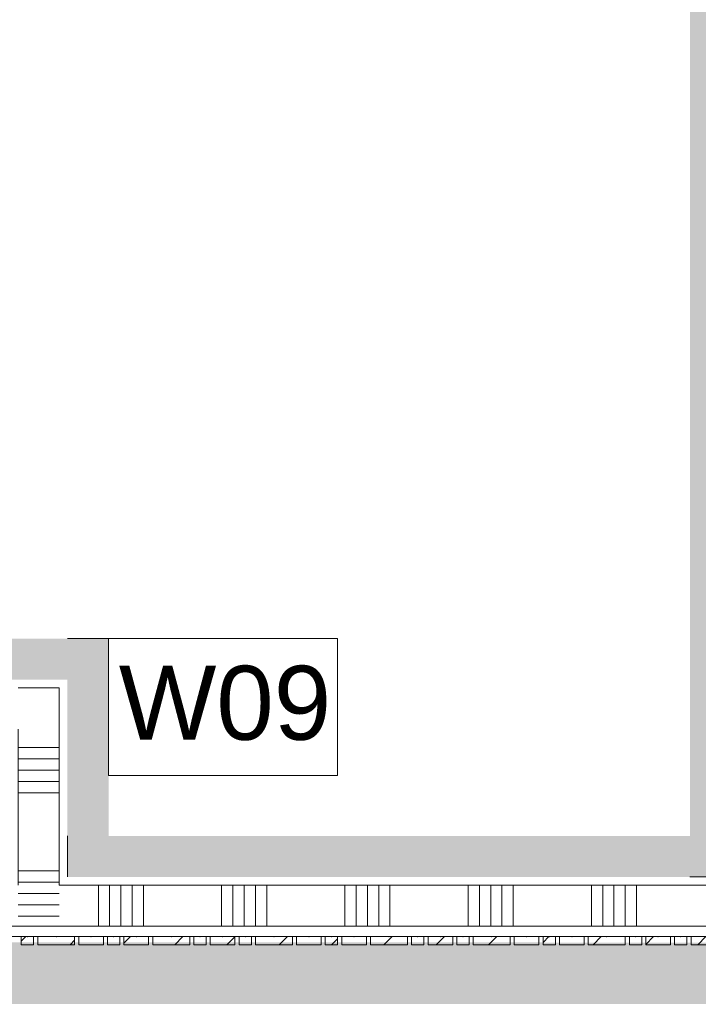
# Model space of a CAD drawing. Header units: millimetres. Extents: x -850 to 154668, y -24973 to 71030.
# Tile 145 of 212: x 40499 to 42150, y 29785 to 32181. Entities that reach past the tile are written whole.
import ezdxf

# ---------------------------------------------------------------- set-up
doc = ezdxf.new("R2010")
doc.units = ezdxf.units.MM
doc.header["$MEASUREMENT"] = 0
doc.linetypes.add('B0703', pattern=[468.700004, 312.5, -156.200004])
for name, color, linetype in [('22 NC Binnenwanden', 7, 'Continuous'), ('22 NC Binnenwanden Doorsnede-arcering', 7, 'Continuous'), ('Info Wandafwerking aanduiding', 7, 'Continuous'), ('Info Wandafwerking aanduiding Doorsnede-arcering', 7, 'Continuous'), ('New_22 NC Binnenwanden', 7, 'Continuous'), ('New_22 NC Binnenwanden Doorsnede-arcering', 7, 'Continuous'), ('New_Info Wandafwerking aanduiding', 7, 'Continuous'), ('New_Info Wandafwerking aanduiding Doorsnede-arcering', 7, 'Continuous')]:
    doc.layers.add(name, color=color, linetype=linetype)
doc.styles.add('GENERATED_STYLE_1', font='txt')
pattern_1 = [(45, (0, 0), (-63.63961, 63.63961), [])]

# ---------------------------------------------------------------- blocks, each defined once
blk = doc.blocks.new('Curtain Wall_83_2')
at = {"layer": 'New_22 NC Binnenwanden Doorsnede-arcering', "linetype": 'Continuous', "lineweight": 0, "true_color": 0x000000}
h = blk.add_hatch(dxfattribs=at)
h.set_pattern_fill('310_Naaldhout__01__0002', color=18, style=0, pattern_type=2)
h.set_pattern_definition(pattern_1)
h.paths.add_polyline_path([(40502.6, 29930), (40532.6, 29930), (40532.6, 29950), (40502.6, 29950)])
h = blk.add_hatch(dxfattribs=at)
h.set_pattern_fill('310_Naaldhout__01__0002', color=18, style=0, pattern_type=2)
h.set_pattern_definition(pattern_1)
h.paths.add_polyline_path([(40542.6, 29930), (40632.6, 29930), (40632.6, 29950), (40542.6, 29950)])
h = blk.add_hatch(dxfattribs=at)
h.set_pattern_fill('310_Naaldhout__01__0002', color=18, style=0, pattern_type=2)
h.set_pattern_definition(pattern_1)
h.paths.add_polyline_path([(40642.6, 29930), (40702.6, 29930), (40702.6, 29950), (40642.6, 29950)])
h = blk.add_hatch(dxfattribs=at)
h.set_pattern_fill('310_Naaldhout__01__0002', color=18, style=0, pattern_type=2)
h.set_pattern_definition(pattern_1)
h.paths.add_polyline_path([(40712.6, 29930), (40742.6, 29930), (40742.6, 29950), (40712.6, 29950)])
h = blk.add_hatch(dxfattribs=at)
h.set_pattern_fill('310_Naaldhout__01__0002', color=18, style=0, pattern_type=2)
h.set_pattern_definition(pattern_1)
h.paths.add_polyline_path([(40752.6, 29930), (40812.6, 29930), (40812.6, 29950), (40752.6, 29950)])
h = blk.add_hatch(dxfattribs=at)
h.set_pattern_fill('310_Naaldhout__01__0002', color=18, style=0, pattern_type=2)
h.set_pattern_definition(pattern_1)
h.paths.add_polyline_path([(40822.6, 29930), (40912.6, 29930), (40912.6, 29950), (40822.6, 29950)])
h = blk.add_hatch(dxfattribs=at)
h.set_pattern_fill('310_Naaldhout__01__0002', color=18, style=0, pattern_type=2)
h.set_pattern_definition(pattern_1)
h.paths.add_polyline_path([(40922.6, 29930), (40952.6, 29930), (40952.6, 29950), (40922.6, 29950)])
h = blk.add_hatch(dxfattribs=at)
h.set_pattern_fill('310_Naaldhout__01__0002', color=18, style=0, pattern_type=2)
h.set_pattern_definition(pattern_1)
h.paths.add_polyline_path([(40962.6, 29930), (41022.6, 29930), (41022.6, 29950), (40962.6, 29950)])
h = blk.add_hatch(dxfattribs=at)
h.set_pattern_fill('310_Naaldhout__01__0002', color=18, style=0, pattern_type=2)
h.set_pattern_definition(pattern_1)
h.paths.add_polyline_path([(41032.6, 29930), (41062.6, 29930), (41062.6, 29950), (41032.6, 29950)])
h = blk.add_hatch(dxfattribs=at)
h.set_pattern_fill('310_Naaldhout__01__0002', color=18, style=0, pattern_type=2)
h.set_pattern_definition(pattern_1)
h.paths.add_polyline_path([(41072.6, 29930), (41162.6, 29930), (41162.6, 29950), (41072.6, 29950)])
h = blk.add_hatch(dxfattribs=at)
h.set_pattern_fill('310_Naaldhout__01__0002', color=18, style=0, pattern_type=2)
h.set_pattern_definition(pattern_1)
h.paths.add_polyline_path([(41172.6, 29930), (41232.6, 29930), (41232.6, 29950), (41172.6, 29950)])
h = blk.add_hatch(dxfattribs=at)
h.set_pattern_fill('310_Naaldhout__01__0002', color=18, style=0, pattern_type=2)
h.set_pattern_definition(pattern_1)
h.paths.add_polyline_path([(41242.6, 29930), (41272.6, 29930), (41272.6, 29950), (41242.6, 29950)])
h = blk.add_hatch(dxfattribs=at)
h.set_pattern_fill('310_Naaldhout__01__0002', color=18, style=0, pattern_type=2)
h.set_pattern_definition(pattern_1)
h.paths.add_polyline_path([(41282.6, 29930), (41342.6, 29930), (41342.6, 29950), (41282.6, 29950)])
h = blk.add_hatch(dxfattribs=at)
h.set_pattern_fill('310_Naaldhout__01__0002', color=18, style=0, pattern_type=2)
h.set_pattern_definition(pattern_1)
h.paths.add_polyline_path([(41352.6, 29930), (41442.6, 29930), (41442.6, 29950), (41352.6, 29950)])
h = blk.add_hatch(dxfattribs=at)
h.set_pattern_fill('310_Naaldhout__01__0002', color=18, style=0, pattern_type=2)
h.set_pattern_definition(pattern_1)
h.paths.add_polyline_path([(41452.6, 29930), (41482.6, 29930), (41482.6, 29950), (41452.6, 29950)])
h = blk.add_hatch(dxfattribs=at)
h.set_pattern_fill('310_Naaldhout__01__0002', color=18, style=0, pattern_type=2)
h.set_pattern_definition(pattern_1)
h.paths.add_polyline_path([(41492.6, 29930), (41552.6, 29930), (41552.6, 29950), (41492.6, 29950)])
h = blk.add_hatch(dxfattribs=at)
h.set_pattern_fill('310_Naaldhout__01__0002', color=18, style=0, pattern_type=2)
h.set_pattern_definition(pattern_1)
h.paths.add_polyline_path([(41562.6, 29930), (41592.6, 29930), (41592.6, 29950), (41562.6, 29950)])
h = blk.add_hatch(dxfattribs=at)
h.set_pattern_fill('310_Naaldhout__01__0002', color=18, style=0, pattern_type=2)
h.set_pattern_definition(pattern_1)
h.paths.add_polyline_path([(41602.6, 29930), (41692.6, 29930), (41692.6, 29950), (41602.6, 29950)])
h = blk.add_hatch(dxfattribs=at)
h.set_pattern_fill('310_Naaldhout__01__0002', color=18, style=0, pattern_type=2)
h.set_pattern_definition(pattern_1)
h.paths.add_polyline_path([(41702.6, 29930), (41762.6, 29930), (41762.6, 29950), (41702.6, 29950)])
h = blk.add_hatch(dxfattribs=at)
h.set_pattern_fill('310_Naaldhout__01__0002', color=18, style=0, pattern_type=2)
h.set_pattern_definition(pattern_1)
h.paths.add_polyline_path([(41772.6, 29930), (41802.6, 29930), (41802.6, 29950), (41772.6, 29950)])
h = blk.add_hatch(dxfattribs=at)
h.set_pattern_fill('310_Naaldhout__01__0002', color=18, style=0, pattern_type=2)
h.set_pattern_definition(pattern_1)
h.paths.add_polyline_path([(41812.6, 29930), (41872.6, 29930), (41872.6, 29950), (41812.6, 29950)])
h = blk.add_hatch(dxfattribs=at)
h.set_pattern_fill('310_Naaldhout__01__0002', color=18, style=0, pattern_type=2)
h.set_pattern_definition(pattern_1)
h.paths.add_polyline_path([(41882.6, 29930), (41972.6, 29930), (41972.6, 29950), (41882.6, 29950)])
h = blk.add_hatch(dxfattribs=at)
h.set_pattern_fill('310_Naaldhout__01__0002', color=18, style=0, pattern_type=2)
h.set_pattern_definition(pattern_1)
h.paths.add_polyline_path([(41982.6, 29930), (42012.6, 29930), (42012.6, 29950), (41982.6, 29950)])
h = blk.add_hatch(dxfattribs=at)
h.set_pattern_fill('310_Naaldhout__01__0002', color=18, style=0, pattern_type=2)
h.set_pattern_definition(pattern_1)
h.paths.add_polyline_path([(42022.6, 29930), (42082.6, 29930), (42082.6, 29950), (42022.6, 29950)])
h = blk.add_hatch(dxfattribs=at)
h.set_pattern_fill('310_Naaldhout__01__0002', color=18, style=0, pattern_type=2)
h.set_pattern_definition(pattern_1)
h.paths.add_polyline_path([(42092.6, 29930), (42122.6, 29930), (42122.6, 29950), (42092.6, 29950)])
h = blk.add_hatch(dxfattribs=at)
h.set_pattern_fill('310_Naaldhout__01__0002', color=18, style=0, pattern_type=2)
h.set_pattern_definition(pattern_1)
h.paths.add_polyline_path([(42132.6, 29930), (42222.6, 29930), (42222.6, 29950), (42132.6, 29950)])
at = {"layer": 'New_22 NC Binnenwanden', "color": 9, "linetype": 'B0703', "lineweight": 0}
for p, q in [((40517.6, 29950), (40462.6, 29950)), ((40587.6, 29950), (40517.6, 29950)), ((40672.6, 29950), (40587.6, 29950)), ((40727.6, 29950), (40672.6, 29950)), ((40782.6, 29950), (40727.6, 29950)), ((40867.6, 29950), (40782.6, 29950)), ((40937.6, 29950), (40867.6, 29950)), ((40992.6, 29950), (40937.6, 29950)), ((41047.6, 29950), (40992.6, 29950)), ((41117.6, 29950), (41047.6, 29950)), ((41202.6, 29950), (41117.6, 29950)), ((41257.6, 29950), (41202.6, 29950)), ((41312.6, 29950), (41257.6, 29950)), ((41397.6, 29950), (41312.6, 29950)), ((41467.6, 29950), (41397.6, 29950)), ((41522.6, 29950), (41467.6, 29950)), ((41577.6, 29950), (41522.6, 29950)), ((41647.6, 29950), (41577.6, 29950)), ((41732.6, 29950), (41647.6, 29950)), ((41787.6, 29950), (41732.6, 29950)), ((41842.6, 29950), (41787.6, 29950)), ((41927.6, 29950), (41842.6, 29950)), ((41997.6, 29950), (41927.6, 29950)), ((42052.6, 29950), (41997.6, 29950)), ((42107.6, 29950), (42052.6, 29950)), ((42177.6, 29950), (42107.6, 29950))]:
    blk.add_line(p, q, dxfattribs=at)
at = {"layer": 'New_22 NC Binnenwanden', "color": 7, "linetype": 'Continuous', "lineweight": 0}
for p, q in [((40502.6, 29950), (40502.6, 29930)), ((40532.6, 29950), (40502.6, 29950)), ((40532.6, 29930), (40502.6, 29930)), ((40532.6, 29950), (40532.6, 29930)), ((40542.6, 29950), (40542.6, 29930)), ((40632.6, 29950), (40542.6, 29950)), ((40632.6, 29930), (40542.6, 29930)), ((40632.6, 29950), (40632.6, 29930)), ((40642.6, 29950), (40642.6, 29930)), ((40702.6, 29950), (40642.6, 29950)), ((40702.6, 29930), (40642.6, 29930)), ((40702.6, 29950), (40702.6, 29930)), ((40712.6, 29950), (40712.6, 29930)), ((40742.6, 29950), (40712.6, 29950)), ((40742.6, 29930), (40712.6, 29930)), ((40742.6, 29950), (40742.6, 29930)), ((40752.6, 29950), (40752.6, 29930)), ((40812.6, 29950), (40752.6, 29950)), ((40812.6, 29930), (40752.6, 29930)), ((40812.6, 29950), (40812.6, 29930)), ((40822.6, 29950), (40822.6, 29930)), ((40912.6, 29950), (40822.6, 29950)), ((40912.6, 29930), (40822.6, 29930)), ((40912.6, 29950), (40912.6, 29930)), ((40922.6, 29950), (40922.6, 29930)), ((40952.6, 29950), (40922.6, 29950)), ((40952.6, 29930), (40922.6, 29930)), ((40952.6, 29950), (40952.6, 29930)), ((40962.6, 29950), (40962.6, 29930)), ((41022.6, 29950), (40962.6, 29950)), ((41022.6, 29930), (40962.6, 29930)), ((41022.6, 29950), (41022.6, 29930)), ((41032.6, 29950), (41032.6, 29930)), ((41062.6, 29950), (41032.6, 29950)), ((41062.6, 29930), (41032.6, 29930)), ((41062.6, 29950), (41062.6, 29930)), ((41072.6, 29950), (41072.6, 29930)), ((41162.6, 29950), (41072.6, 29950)), ((41162.6, 29930), (41072.6, 29930)), ((41162.6, 29950), (41162.6, 29930)), ((41172.6, 29950), (41172.6, 29930)), ((41232.6, 29950), (41172.6, 29950)), ((41232.6, 29930), (41172.6, 29930)), ((41232.6, 29950), (41232.6, 29930)), ((41242.6, 29950), (41242.6, 29930)), ((41272.6, 29950), (41242.6, 29950)), ((41272.6, 29930), (41242.6, 29930)), ((41272.6, 29950), (41272.6, 29930)), ((41282.6, 29950), (41282.6, 29930)), ((41342.6, 29950), (41282.6, 29950)), ((41342.6, 29930), (41282.6, 29930)), ((41342.6, 29950), (41342.6, 29930)), ((41352.6, 29950), (41352.6, 29930)), ((41442.6, 29950), (41352.6, 29950)), ((41442.6, 29930), (41352.6, 29930)), ((41442.6, 29950), (41442.6, 29930)), ((41452.6, 29950), (41452.6, 29930)), ((41482.6, 29950), (41452.6, 29950)), ((41482.6, 29930), (41452.6, 29930)), ((41482.6, 29950), (41482.6, 29930)), ((41492.6, 29950), (41492.6, 29930)), ((41552.6, 29950), (41492.6, 29950)), ((41552.6, 29930), (41492.6, 29930)), ((41552.6, 29950), (41552.6, 29930)), ((41562.6, 29950), (41562.6, 29930)), ((41592.6, 29950), (41562.6, 29950)), ((41592.6, 29930), (41562.6, 29930)), ((41592.6, 29950), (41592.6, 29930)), ((41602.6, 29950), (41602.6, 29930)), ((41692.6, 29950), (41602.6, 29950)), ((41692.6, 29930), (41602.6, 29930)), ((41692.6, 29950), (41692.6, 29930)), ((41702.6, 29950), (41702.6, 29930)), ((41762.6, 29950), (41702.6, 29950)), ((41762.6, 29930), (41702.6, 29930)), ((41762.6, 29950), (41762.6, 29930)), ((41772.6, 29950), (41772.6, 29930)), ((41802.6, 29950), (41772.6, 29950)), ((41802.6, 29930), (41772.6, 29930)), ((41802.6, 29950), (41802.6, 29930)), ((41812.6, 29950), (41812.6, 29930)), ((41872.6, 29950), (41812.6, 29950)), ((41872.6, 29930), (41812.6, 29930)), ((41872.6, 29950), (41872.6, 29930)), ((41882.6, 29950), (41882.6, 29930)), ((41972.6, 29950), (41882.6, 29950)), ((41972.6, 29930), (41882.6, 29930)), ((41972.6, 29950), (41972.6, 29930)), ((41982.6, 29950), (41982.6, 29930)), ((42012.6, 29950), (41982.6, 29950)), ((42012.6, 29930), (41982.6, 29930)), ((42012.6, 29950), (42012.6, 29930)), ((42022.6, 29950), (42022.6, 29930)), ((42082.6, 29950), (42022.6, 29950)), ((42082.6, 29930), (42022.6, 29930)), ((42082.6, 29950), (42082.6, 29930)), ((42092.6, 29950), (42092.6, 29930)), ((42122.6, 29950), (42092.6, 29950)), ((42122.6, 29930), (42092.6, 29930)), ((42122.6, 29950), (42122.6, 29930)), ((42132.6, 29950), (42132.6, 29930)), ((42222.6, 29950), (42132.6, 29950)), ((42222.6, 29930), (42132.6, 29930))]:
    blk.add_line(p, q, dxfattribs=at)
at = {"layer": 'New_22 NC Binnenwanden', "color": 9, "linetype": 'B0703', "lineweight": 0}
for p in [(40517.6, 29950), (40517.6, 29950), (40587.6, 29950), (40587.6, 29950), (40672.6, 29950), (40672.6, 29950), (40727.6, 29950), (40727.6, 29950), (40782.6, 29950), (40782.6, 29950), (40867.6, 29950), (40867.6, 29950), (40937.6, 29950), (40937.6, 29950), (40992.6, 29950), (40992.6, 29950), (41047.6, 29950), (41047.6, 29950), (41117.6, 29950), (41117.6, 29950), (41202.6, 29950), (41202.6, 29950), (41257.6, 29950), (41257.6, 29950), (41312.6, 29950), (41312.6, 29950), (41397.6, 29950), (41397.6, 29950), (41467.6, 29950), (41467.6, 29950), (41522.6, 29950), (41522.6, 29950), (41577.6, 29950), (41577.6, 29950), (41647.6, 29950), (41647.6, 29950), (41732.6, 29950), (41732.6, 29950), (41787.6, 29950), (41787.6, 29950), (41842.6, 29950), (41842.6, 29950), (41927.6, 29950), (41927.6, 29950), (41997.6, 29950), (41997.6, 29950), (42052.6, 29950), (42052.6, 29950), (42107.6, 29950), (42107.6, 29950)]:
    blk.add_point(p, dxfattribs=at)
at = {"layer": 'New_22 NC Binnenwanden', "color": 1, "linetype": 'Continuous', "lineweight": 0}
for p in [(40517.6, 29950), (40587.6, 29950), (40672.6, 29950), (40727.6, 29950), (40782.6, 29950), (40867.6, 29950), (40937.6, 29950), (40992.6, 29950), (41047.6, 29950), (41117.6, 29950), (41202.6, 29950), (41257.6, 29950), (41312.6, 29950), (41397.6, 29950), (41467.6, 29950), (41522.6, 29950), (41577.6, 29950), (41647.6, 29950), (41732.6, 29950), (41787.6, 29950), (41842.6, 29950), (41927.6, 29950), (41997.6, 29950), (42052.6, 29950), (42107.6, 29950)]:
    blk.add_point(p, dxfattribs=at)
blk = doc.blocks.new('*X1257')
at = {"layer": 'New_22 NC Binnenwanden Doorsnede-arcering', "color": 254, "linetype": 'Continuous', "lineweight": 0, "true_color": 0xe9ebeb}
for p, q in [((40690.3, 29975), (40690.3, 30075)), ((40717.7, 29975), (40717.7, 30075)), ((40745.1, 29975), (40745.1, 30075)), ((40772.6, 29975), (40772.6, 30075)), ((40800, 29975), (40800, 30075)), ((40990.3, 29975), (40990.3, 30075)), ((41017.7, 29975), (41017.7, 30075)), ((41045.1, 29975), (41045.1, 30075)), ((41072.6, 29975), (41072.6, 30075)), ((41100, 29975), (41100, 30075)), ((41290.3, 29975), (41290.3, 30075)), ((41317.7, 29975), (41317.7, 30075)), ((41345.1, 29975), (41345.1, 30075)), ((41372.6, 29975), (41372.6, 30075)), ((41400, 29975), (41400, 30075)), ((41590.3, 29975), (41590.3, 30075)), ((41617.7, 29975), (41617.7, 30075)), ((41645.1, 29975), (41645.1, 30075)), ((41672.6, 29975), (41672.6, 30075)), ((41700, 29975), (41700, 30075)), ((41890.3, 29975), (41890.3, 30075)), ((41917.7, 29975), (41917.7, 30075)), ((41945.1, 29975), (41945.1, 30075)), ((41972.6, 29975), (41972.6, 30075)), ((42000, 29975), (42000, 30075)), ((42190.3, 29975), (42190.3, 30075)), ((42217.7, 29975), (42217.7, 30075)), ((42245.1, 29975), (42245.1, 30075)), ((42272.6, 29975), (42272.6, 30075)), ((42300, 29975), (42300, 30016)), ((42490.3, 29975), (42490.3, 30000)), ((42517.7, 29975), (42517.7, 30000)), ((42545.1, 29975), (42545.1, 30004.6))]:
    blk.add_line(p, q, dxfattribs=at)
blk = doc.blocks.new('Wall_178_2', base_point=(42550.3, 30075))
at = {"layer": 'New_22 NC Binnenwanden', "color": 8, "linetype": 'Continuous', "lineweight": 0, "true_color": 0x778488, "flags": 128}
for points in [[(42300, 30075), (40595.1, 30075)], [(38799.9, 29975), (42550.3, 29975)]]:
    blk.add_lwpolyline(points, dxfattribs=at)
at = {"layer": 'New_22 NC Binnenwanden', "color": 8, "lineweight": 0, "true_color": 0x778488}
blk.add_blockref('*X1257', (0, 0), dxfattribs=at)
blk = doc.blocks.new('*X1555')
at = {"layer": '22 NC Binnenwanden Doorsnede-arcering', "color": 254, "linetype": 'Continuous', "lineweight": 0, "true_color": 0xe9ebeb}
for p, q in [((40495.1, 30409.7), (40595.1, 30409.7)), ((40495.1, 30382.3), (40595.1, 30382.3)), ((40495.1, 30354.9), (40595.1, 30354.9)), ((40495.1, 30327.4), (40595.1, 30327.4)), ((40495.1, 30300), (40595.1, 30300)), ((40495.1, 30109.7), (40595.1, 30109.7)), ((40495.1, 30082.3), (40595.1, 30082.3))]:
    blk.add_line(p, q, dxfattribs=at)
blk = doc.blocks.new('*X1558')
at = {"layer": '22 NC Binnenwanden Doorsnede-arcering', "color": 254, "linetype": 'Continuous', "lineweight": 0, "true_color": 0xe9ebeb}
for p, q in [((40495.1, 30054.9), (40595.1, 30054.9)), ((40495.1, 30027.4), (40595.1, 30027.4)), ((40495.1, 30000), (40595.1, 30000))]:
    blk.add_line(p, q, dxfattribs=at)
blk = doc.blocks.new('Wall_267_2', base_point=(40595.1, 30075))
at = {"layer": '22 NC Binnenwanden', "color": 8, "linetype": 'Continuous', "lineweight": 0, "true_color": 0x778488, "flags": 128}
for points in [[(40595.1, 30555), (40495.1, 30555)], [(40595.1, 30075), (40595.1, 30555)], [(40495.1, 30455), (40495.1, 30075)]]:
    blk.add_lwpolyline(points, dxfattribs=at)
at = {"layer": 'New_22 NC Binnenwanden', "color": 8, "linetype": 'Continuous', "lineweight": 0, "true_color": 0x778488}
blk.add_line((40495.1, 29975), (40595.1, 29975), dxfattribs=at)
at = {"layer": '22 NC Binnenwanden', "color": 8, "lineweight": 0, "true_color": 0x778488}
for name in ['*X1555', '*X1558']:
    blk.add_blockref(name, (0, 0), dxfattribs=at)
blk = doc.blocks.new('Wall_322_2', base_point=(42230, 38624.9))
at = {"layer": 'Info Wandafwerking aanduiding Doorsnede-arcering', "linetype": 'Continuous', "lineweight": 0, "true_color": 0x0ba833}
for points in [[(42130, 38524.9), (42130, 30195), (42230, 30195), (42230, 38524.9)], [(42130, 30195), (42230, 30095), (42230, 30195)], [(42130, 30095), (42230, 30095), (42130, 30195)]]:
    blk.add_hatch(color=104, dxfattribs=at).paths.add_polyline_path(points)
at = {"layer": 'Info Wandafwerking aanduiding', "color": 9, "linetype": 'Continuous', "lineweight": 0, "flags": 128}
blk.add_lwpolyline([(42230, 30095), (42130, 30095)], dxfattribs=at)
blk = doc.blocks.new('Wall_323_2', base_point=(42230, 30095))
at = {"layer": 'Info Wandafwerking aanduiding Doorsnede-arcering', "linetype": 'Continuous', "lineweight": 0, "true_color": 0x0ba833}
for points in [[(40615.1, 30095), (40715.1, 30095), (40715.1, 30195)], [(40615.1, 30195), (40615.1, 30095), (40715.1, 30195)], [(40715.1, 30095), (42130, 30095), (42130, 30195), (40715.1, 30195)]]:
    blk.add_hatch(color=104, dxfattribs=at).paths.add_polyline_path(points)
at = {"layer": 'Info Wandafwerking aanduiding', "color": 9, "linetype": 'Continuous', "lineweight": 0, "flags": 128}
blk.add_lwpolyline([(40615.1, 30095), (40615.1, 30195)], dxfattribs=at)
blk = doc.blocks.new('Wall_324_2', base_point=(40615.1, 30095))
at = {"layer": 'Info Wandafwerking aanduiding Doorsnede-arcering', "linetype": 'Continuous', "lineweight": 0, "true_color": 0x0ba833}
for points in [[(40615.1, 30575), (40715.1, 30575), (40715.1, 30675)], [(40615.1, 30675), (40615.1, 30575), (40715.1, 30675)], [(40715.1, 30195), (40715.1, 30575), (40615.1, 30575), (40615.1, 30195)]]:
    blk.add_hatch(color=104, dxfattribs=at).paths.add_polyline_path(points)
at = {"layer": 'Info Wandafwerking aanduiding', "color": 9, "linetype": 'Continuous', "lineweight": 0, "flags": 128}
blk.add_lwpolyline([(40715.1, 30675), (40615.1, 30675)], dxfattribs=at)
blk = doc.blocks.new('Wall_325_2', base_point=(40615.1, 30575))
at = {"layer": 'Info Wandafwerking aanduiding Doorsnede-arcering', "linetype": 'Continuous', "lineweight": 0, "true_color": 0x0ba833}
for points in [[(38920, 30675), (38820, 30575), (38920, 30575)], [(38820, 30675), (38820, 30575), (38920, 30675)], [(40615.1, 30675), (38920, 30675), (38920, 30575), (40615.1, 30575)]]:
    blk.add_hatch(color=104, dxfattribs=at).paths.add_polyline_path(points)
at = {"layer": 'Info Wandafwerking aanduiding', "color": 9, "linetype": 'Continuous', "lineweight": 0, "flags": 128}
blk.add_lwpolyline([(38820, 30575), (38820, 30675)], dxfattribs=at)
blk = doc.blocks.new('Wall_623_2', base_point=(31001.1, 29861.8))
at = {"layer": 'New_Info Wandafwerking aanduiding Doorsnede-arcering', "linetype": 'Continuous', "lineweight": 0, "true_color": 0x99a3a6}
blk.add_hatch(color=253, dxfattribs=at).paths.add_polyline_path([(31075.9, 29786.8), (44916.5, 29785.2), (44916.5, 29935.2), (31076.2, 29936.8)])

msp = doc.modelspace()

# ---------------------------------------------------------------- linework, layer by layer
at = {"layer": 'Info Wandafwerking aanduiding', "color": 9, "linetype": 'Continuous', "lineweight": 0, "flags": 128}
msp.add_lwpolyline([(40715.1, 30675), (41272, 30675), (41272, 30342.1), (40715.1, 30342.1)], close=True, dxfattribs=at)

# ---------------------------------------------------------------- block references
at = {"layer": '22 NC Binnenwanden', "color": 8, "lineweight": 0, "true_color": 0x778488}
msp.add_blockref('Wall_267_2', (40595.1, 30075), dxfattribs=at)
at = {"layer": 'Info Wandafwerking aanduiding', "color": 1, "lineweight": 0}
for name, p in [('Wall_322_2', (42230, 38624.9)), ('Wall_325_2', (40615.1, 30575)), ('Wall_324_2', (40615.1, 30095)), ('Wall_323_2', (42230, 30095))]:
    msp.add_blockref(name, p, dxfattribs=at)
at = {"layer": 'New_22 NC Binnenwanden', "color": 8, "lineweight": 0, "true_color": 0x778488}
msp.add_blockref('Wall_178_2', (42550.3, 30075), dxfattribs=at)
at = {"layer": 'New_22 NC Binnenwanden', "linetype": 'Continuous', "lineweight": 0}
msp.add_blockref('Curtain Wall_83_2', (0, 0), dxfattribs=at)
at = {"layer": 'New_Info Wandafwerking aanduiding', "color": 1, "lineweight": 0}
msp.add_blockref('Wall_623_2', (31001.1, 29861.8), dxfattribs=at)

# ---------------------------------------------------------------- texts
at = {"layer": 'Info Wandafwerking aanduiding', "color": 2, "linetype": 'Continuous', "lineweight": 0, "insert": (40740.1, 30608.9), "char_height": 180, "attachment_point": 1, "style": 'GENERATED_STYLE_1'}
msp.add_mtext('\\A1;{\\pql;\\fArial|b0|i0|c0|p38;W09}', dxfattribs=at)

doc.saveas('drawing.dxf')
